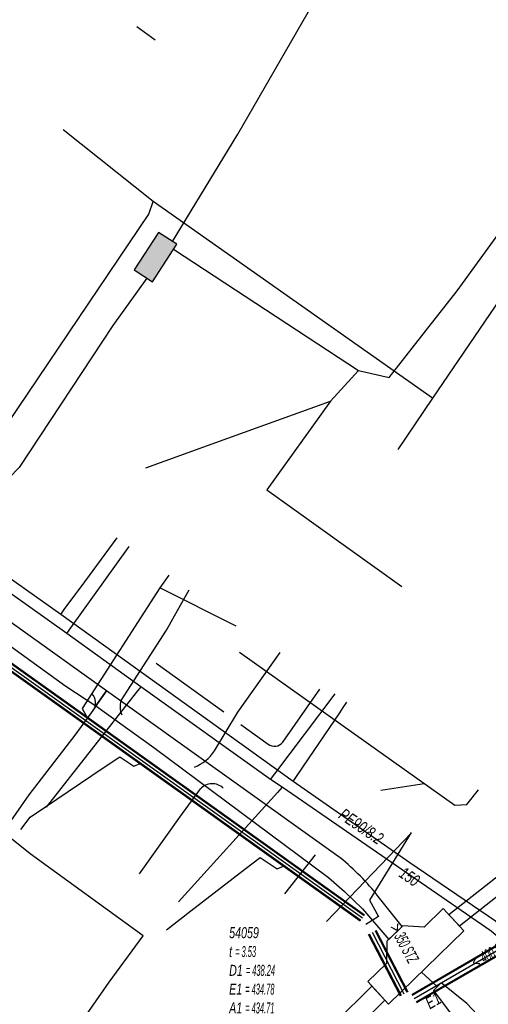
# Model space of a CAD drawing. Header units: metres. Extents: x 2695563 to 2696938, y 1260544 to 1262032.
# Tile 156 of 256: x 2696211 to 2696232, y 1261511 to 1261557. Entities that reach past the tile are written whole.
import ezdxf

# ---------------------------------------------------------------- set-up
doc = ezdxf.new("R2010")
doc.units = ezdxf.units.M
doc.linetypes.add('AUSGEZOGEN', pattern=[0])
for name, color, linetype in [('AW_LK_ Haltung Text', 7, 'AUSGEZOGEN'), ('AW_LK_Ein-Auslauftext', 24, 'AUSGEZOGEN'), ('AW_LK_Haltung', 24, 'AUSGEZOGEN'), ('AW_LK_Normschacht Text', 24, 'AUSGEZOGEN'), ('EW_LK_Bauwerk_FL_Linie_Punkt', 1, 'AUSGEZOGEN'), ('EW_LK_Trasseabs', 1, 'AUSGEZOGEN'), ('EW_LK_Trasserand', 1, 'AUSGEZOGEN'), ('FM_LK_SW_BAUWERK', 94, 'AUSGEZOGEN'), ('FM_LK_SW_TRASSEKANTE', 94, 'AUSGEZOGEN'), ('GA_LK_Leitung', 32, 'AUSGEZOGEN'), ('GA_LK_Leitung_Text', 32, 'AUSGEZOGEN'), ('TV_LK_LEITUNG', 92, 'AUSGEZOGEN'), ('WA_LK_Leitung', 171, 'AUSGEZOGEN'), ('WA_LK_Leitung_Text', 171, 'AUSGEZOGEN')]:
    doc.layers.add(name, color=color, linetype=linetype)
doc.styles.add('ARIAL', font='arial.ttf')
pattern_1 = [(0, (2708005, 1273150), (6075, 6075), [6075, -6075]), (90, (2708005, 1273150), (-6075, 6075), [6075, -6075])]

# ---------------------------------------------------------------- blocks, each defined once
blk = doc.blocks.new('COMPLEXOBJECT_1635')
at = {"layer": 'EW_LK_Trasserand', "color": 1, "linetype": 'AUSGEZOGEN', "transparency": 33554687}
for points in [[(6224.452, 11518.396), (6213.746, 11526.058), (6213.247, 11525.361), (6215.913, 11523.448), (6223.915, 11517.49), (6224.647, 11516.853), (6225.471, 11516.056), (6226.672, 11514.656)], [(6226.672, 11514.656), (6227.285, 11515.245), (6226.196, 11516.622)]]:
    blk.add_lwpolyline(points, dxfattribs=at)
blk.add_arc((6217.306, 11509.627), 11.312, 38.1986, 50.8243, dxfattribs=at)
blk = doc.blocks.new('COMPLEXOBJECT_1636')
at = {"layer": 'EW_LK_Trasserand', "color": 1, "linetype": 'AUSGEZOGEN', "transparency": 33554687}
for points in [[(6213.247, 11525.361), (6213.746, 11526.058), (6197.2, 11537.898), (6174.251, 11554.532), (6155.091, 11568.252), (6145.699, 11574.988)], [(6144.677, 11574.5), (6148.545, 11571.707), (6157.356, 11565.476), (6169.598, 11556.684), (6172.409, 11554.613), (6178.488, 11550.242), (6180.617, 11548.662), (6197.089, 11536.96), (6211.868, 11526.262), (6213.247, 11525.361)]]:
    blk.add_lwpolyline(points, dxfattribs=at)
blk = doc.blocks.new('COMPLEXOBJECT_1968')
at = {"layer": 'EW_LK_Trasseabs', "color": 1, "linetype": 'AUSGEZOGEN', "transparency": 33554687}
blk.add_line((6214.41, 11525.605), (6216.493, 11528.841), dxfattribs=at)
blk.add_arc((6215.25, 11525.314), 0.888, 160.892, 204.3369, dxfattribs=at)
blk = doc.blocks.new('COMPLEXOBJECT_1987')
at = {"layer": 'EW_LK_Trasseabs', "color": 1, "linetype": 'AUSGEZOGEN', "transparency": 33554687}
for p, q in [((6221.815, 11523.7), (6223.522, 11526.128)), ((6219.897, 11524.506), (6221.145, 11523.604))]:
    blk.add_line(p, q, dxfattribs=at)
blk.add_arc((6221.431, 11523.993), 0.483, 233.654, 322.654, dxfattribs=at)
blk = doc.blocks.new('COMPLEXOBJECT_2682')
at = {"layer": 'EW_LK_Trasseabs', "color": 1, "linetype": 'AUSGEZOGEN', "transparency": 33554687}
blk.add_lwpolyline([(6215.256, 11517.663), (6217.093, 11520.261), (6218.046, 11521.556)], dxfattribs=at)
blk.add_arc((6218.585, 11521.067), 0.727, 46.3063, 137.7649, dxfattribs=at)
blk = doc.blocks.new('COMPLEXOBJECT_2683')
at = {"layer": 'EW_LK_Trasseabs', "color": 1, "linetype": 'AUSGEZOGEN', "transparency": 33554687}
blk.add_lwpolyline([(6218.689, 11523.299), (6219.764, 11525.081), (6221.697, 11527.81)], dxfattribs=at)
blk.add_arc((6217.057, 11524.372), 1.953, 291.2308, 326.6906, dxfattribs=at)

msp = doc.modelspace()

# ---------------------------------------------------------------- hatches: boundary and pattern name
at = {"layer": 'EW_LK_Bauwerk_FL_Linie_Punkt', "lineweight": 18, "transparency": 33554687}
h = msp.add_hatch(dxfattribs=at)
h.set_pattern_fill('MUSTER', color=1, scale=4050, style=0, pattern_type=2)
h.set_pattern_definition([(0, (2703955, 1269100), (4050, 4050), [4050, -4050]), (90, (2703955, 1269100), (-4050, 4050), [4050, -4050])])
h.paths.add_polyline_path([(2696227.637, 1261511.503), (2696231.085, 1261514.861), (2696230.137, 1261515.882), (2696229.27, 1261515.026), (2696228.284, 1261515.082), (2696227.549, 1261514.378), (2696227.536, 1261513.365), (2696226.684, 1261512.53)], flags=0)
at = {"layer": 'EW_LK_Trasserand', "lineweight": 18, "transparency": 33554687}
h = msp.add_hatch(dxfattribs=at)
h.set_pattern_fill('MUSTER', color=1, scale=6075, style=0, pattern_type=2)
h.set_pattern_definition(pattern_1)
h.paths.add_polyline_path([(2696214.217, 1261525.171), (2696214.716, 1261525.868), (2696198.17, 1261537.708), (2696175.221, 1261554.342), (2696156.061, 1261568.062), (2696146.669, 1261574.798), (2696146.604, 1261574.844), (2696146.538, 1261574.888), (2696146.471, 1261574.93), (2696146.403, 1261574.97), (2696146.333, 1261575.009), (2696146.263, 1261575.046), (2696146.192, 1261575.082), (2696146.12, 1261575.115), (2696146.047, 1261575.147), (2696145.973, 1261575.176), (2696145.899, 1261575.204), (2696145.824, 1261575.23), (2696145.748, 1261575.254), (2696145.672, 1261575.276), (2696145.595, 1261575.297), (2696145.518, 1261575.315), (2696145.44, 1261575.331), (2696145.362, 1261575.345), (2696145.284, 1261575.358), (2696145.205, 1261575.368), (2696145.126, 1261575.376), (2696145.047, 1261575.383), (2696144.968, 1261575.387), (2696144.889, 1261575.389), (2696144.809, 1261575.39), (2696144.73, 1261575.388), (2696144.65, 1261575.384), (2696144.571, 1261575.378), (2696144.492, 1261575.371), (2696144.414, 1261575.361), (2696144.335, 1261575.349), (2696144.471, 1261574.657), (2696144.561, 1261574.649), (2696144.598, 1261574.645), (2696144.634, 1261574.64), (2696144.671, 1261574.635), (2696144.707, 1261574.629), (2696144.744, 1261574.623), (2696144.78, 1261574.617), (2696144.816, 1261574.61), (2696144.853, 1261574.602), (2696144.889, 1261574.594), (2696144.925, 1261574.586), (2696144.961, 1261574.577), (2696144.996, 1261574.568), (2696145.032, 1261574.558), (2696145.067, 1261574.548), (2696145.103, 1261574.538), (2696145.138, 1261574.527), (2696145.173, 1261574.515), (2696145.208, 1261574.503), (2696145.243, 1261574.491), (2696145.278, 1261574.478), (2696145.312, 1261574.465), (2696145.346, 1261574.451), (2696145.381, 1261574.437), (2696145.415, 1261574.423), (2696145.448, 1261574.408), (2696145.482, 1261574.393), (2696145.515, 1261574.377), (2696145.549, 1261574.361), (2696145.582, 1261574.344), (2696145.614, 1261574.327), (2696145.647, 1261574.31), (2696149.515, 1261571.517), (2696158.326, 1261565.286), (2696170.568, 1261556.494), (2696173.379, 1261554.423), (2696179.458, 1261550.052), (2696181.587, 1261548.472), (2696198.059, 1261536.77), (2696212.838, 1261526.072)], flags=0)
h = msp.add_hatch(dxfattribs=at)
h.set_pattern_fill('MUSTER', color=1, scale=6075, style=0, pattern_type=2)
h.set_pattern_definition(pattern_1)
h.paths.add_polyline_path([(2696230.879, 1261515.084), (2696234.483, 1261517.911), (2696238.509, 1261521.481), (2696243.133, 1261525.914), (2696242.649, 1261526.419), (2696238.035, 1261521.995), (2696234.035, 1261518.449), (2696230.401, 1261515.598)], flags=0)
h = msp.add_hatch(dxfattribs=at)
h.set_pattern_fill('MUSTER', color=1, scale=6075, style=0, pattern_type=2)
h.set_pattern_definition(pattern_1)
h.paths.add_polyline_path([(2696227.642, 1261514.466), (2696228.255, 1261515.055), (2696227.166, 1261516.432), (2696227.116, 1261516.495), (2696227.066, 1261516.558), (2696227.015, 1261516.62), (2696226.964, 1261516.682), (2696226.912, 1261516.743), (2696226.86, 1261516.805), (2696226.807, 1261516.866), (2696226.754, 1261516.926), (2696226.701, 1261516.986), (2696226.647, 1261517.046), (2696226.592, 1261517.105), (2696226.538, 1261517.164), (2696226.483, 1261517.222), (2696226.427, 1261517.281), (2696226.371, 1261517.338), (2696226.315, 1261517.396), (2696226.258, 1261517.453), (2696226.201, 1261517.509), (2696226.143, 1261517.565), (2696226.085, 1261517.621), (2696226.027, 1261517.676), (2696225.968, 1261517.731), (2696225.909, 1261517.786), (2696225.849, 1261517.84), (2696225.789, 1261517.893), (2696225.729, 1261517.947), (2696225.668, 1261517.999), (2696225.607, 1261518.052), (2696225.546, 1261518.104), (2696225.484, 1261518.155), (2696225.422, 1261518.206), (2696214.716, 1261525.868), (2696214.217, 1261525.171), (2696216.883, 1261523.258), (2696224.885, 1261517.3), (2696225.617, 1261516.663), (2696226.441, 1261515.866)], flags=0)
h = msp.add_hatch(dxfattribs=at)
h.set_pattern_fill('MUSTER', color=1, scale=6075, style=0, pattern_type=2)
h.set_pattern_definition(pattern_1)
h.paths.add_polyline_path([(2696226.872, 1261512.328), (2696223.477, 1261508.959), (2696217.126, 1261502.286), (2696213.365, 1261499.042), (2696204.25, 1261490.191), (2696197.716, 1261484.112), (2696196.437, 1261482.827), (2696197.187, 1261482.049), (2696198.507, 1261483.314), (2696204.864, 1261489.559), (2696213.959, 1261498.392), (2696217.734, 1261501.648), (2696224.105, 1261508.343), (2696227.47, 1261511.683)], flags=0)
h = msp.add_hatch(dxfattribs=at)
h.set_pattern_fill('MUSTER', color=1, scale=6075, style=0, pattern_type=2)
h.set_pattern_definition(pattern_1)
h.paths.add_polyline_path([(2696235.852, 1261506.335), (2696234.94, 1261507.575), (2696231.227, 1261511.532), (2696230.045, 1261512.475), (2696229.687, 1261512.127), (2696230.596, 1261510.919), (2696234.301, 1261506.971), (2696235.474, 1261506.007)], flags=0)
at = {"layer": 'FM_LK_SW_BAUWERK', "transparency": 33554687}
msp.add_hatch(color=7, dxfattribs=at).paths.add_polyline_path([(2696215.973, 1261545.167), (2696216.81, 1261544.62), (2696217.932, 1261546.336), (2696217.095, 1261546.883)])

# ---------------------------------------------------------------- linework, layer by layer
at = {"layer": 'AW_LK_Haltung', "color": 24, "linetype": 'AUSGEZOGEN', "transparency": 33554687}
for p, q in [((2696216.935, 1261555.702), (2696216.096, 1261556.3)), ((2696217.562, 1261531.17), (2696217.157, 1261530.582)), ((2696220.65, 1261528.821), (2696217.157, 1261530.582)), ((2696227.288, 1261521.301), (2696229.269, 1261521.609)), ((2696224.787, 1261515.281), (2696228.684, 1261519.359))]:
    msp.add_line(p, q, dxfattribs=at)
at = {"layer": 'AW_LK_Haltung', "linetype": 'AUSGEZOGEN', "transparency": 33554687}
for p, q in [((2696188.404, 1261542.381), (2696226.337, 1261515.322)), ((2696188.416, 1261542.397), (2696226.349, 1261515.338)), ((2696188.427, 1261542.413), (2696226.36, 1261515.354)), ((2696188.579, 1261542.625), (2696226.512, 1261515.566)), ((2696188.59, 1261542.641), (2696226.523, 1261515.582)), ((2696188.602, 1261542.657), (2696226.535, 1261515.598)), ((2696237.201, 1261516.871), (2696228.699, 1261511.93)), ((2696237.212, 1261516.854), (2696228.71, 1261511.913)), ((2696237.222, 1261516.837), (2696228.72, 1261511.896)), ((2696237.402, 1261516.525), (2696228.9, 1261511.584)), ((2696237.412, 1261516.508), (2696228.91, 1261511.567)), ((2696237.423, 1261516.491), (2696228.921, 1261511.55)), ((2696227.015, 1261514.863), (2696228.475, 1261512.046)), ((2696227.035, 1261514.874), (2696228.495, 1261512.057)), ((2696227.056, 1261514.884), (2696228.516, 1261512.067)), ((2696226.704, 1261514.702), (2696228.164, 1261511.885)), ((2696226.725, 1261514.712), (2696228.185, 1261511.895)), ((2696226.745, 1261514.723), (2696228.205, 1261511.906))]:
    msp.add_line(p, q, dxfattribs=at)
at = {"layer": 'AW_LK_Haltung', "color": 255, "transparency": 33554687}
for p, q in [((2696188.503, 1261542.519), (2696226.436, 1261515.46)), ((2696237.312, 1261516.681), (2696228.81, 1261511.74)), ((2696226.88, 1261514.793), (2696228.34, 1261511.976))]:
    msp.add_line(p, q, dxfattribs=at)
at = {"layer": 'AW_LK_Haltung', "color": 24, "linetype": 'AUSGEZOGEN', "transparency": 33554687}
for points in [[(2696217.157, 1261530.582), (2696213.588, 1261525.048), (2696213.827, 1261524.639)], [(2696220.798, 1261527.635), (2696230.665, 1261520.617), (2696231.22, 1261520.657), (2696231.749, 1261521.318)], [(2696210.787, 1261519.51), (2696211.203, 1261520.073), (2696211.911, 1261520.55), (2696214.559, 1261522.332), (2696215.32, 1261522.844), (2696215.958, 1261522.406), (2696216.258, 1261522.536)], [(2696228.677, 1261519.366), (2696226.76, 1261516.26), (2696227.175, 1261515.515), (2696226.598, 1261515.15)], [(2696217.456, 1261514.907), (2696218.577, 1261515.774), (2696221.054, 1261517.684), (2696221.749, 1261518.22), (2696222.537, 1261517.695), (2696222.852, 1261517.832)]]:
    msp.add_lwpolyline(points, dxfattribs=at)
at = {"layer": 'EW_LK_Bauwerk_FL_Linie_Punkt', "color": 1, "linetype": 'AUSGEZOGEN', "transparency": 33554687}
msp.add_lwpolyline([(2696227.637, 1261511.503), (2696231.085, 1261514.861), (2696230.137, 1261515.882), (2696229.27, 1261515.026), (2696228.284, 1261515.082), (2696227.549, 1261514.378), (2696227.536, 1261513.365), (2696226.684, 1261512.53), (2696227.637, 1261511.503)], close=True, dxfattribs=at)
at = {"layer": 'EW_LK_Trasseabs', "color": 1, "linetype": 'AUSGEZOGEN', "transparency": 33554687}
for p, q in [((2696217.958, 1261529.539), (2696218.494, 1261530.5)), ((2696217.463, 1261528.651), (2696217.958, 1261529.539)), ((2696220.085, 1261524.88), (2696216.979, 1261527.122)), ((2696214.094, 1261524.955), (2696214.427, 1261525.463)), ((2696213.271, 1261523.828), (2696214.094, 1261524.955)), ((2696211.164, 1261521.096), (2696213.271, 1261523.828)), ((2696222.876, 1261516.561), (2696224.287, 1261518.339)), ((2696229.866, 1261512.301), (2696229.144, 1261512.97))]:
    msp.add_line(p, q, dxfattribs=at)
for points in [[(2696211.205, 1261518.39), (2696209.966, 1261519.376), (2696211.164, 1261521.096)], [(2696212.518, 1261505.872), (2696214.954, 1261509.226), (2696213.397, 1261510.446), (2696214.832, 1261512.5), (2696216.384, 1261514.634), (2696211.205, 1261518.39)]]:
    msp.add_lwpolyline(points, dxfattribs=at)
msp.add_arc((2696213.57, 1261525.313), 0.635, 325.6794, 42.2009, dxfattribs=at)
at = {"layer": 'EW_LK_Trasserand', "color": 1, "linetype": 'AUSGEZOGEN', "transparency": 33554687}
for points in [[(2696230.879, 1261515.084), (2696234.483, 1261517.911), (2696238.509, 1261521.481), (2696243.133, 1261525.914), (2696242.649, 1261526.419), (2696238.035, 1261521.995), (2696234.035, 1261518.449), (2696230.401, 1261515.598), (2696230.879, 1261515.084)], [(2696226.872, 1261512.328), (2696223.477, 1261508.959), (2696217.126, 1261502.286), (2696213.365, 1261499.042), (2696204.25, 1261490.191), (2696197.716, 1261484.112), (2696196.437, 1261482.827), (2696197.187, 1261482.049), (2696198.507, 1261483.314), (2696204.864, 1261489.559), (2696213.959, 1261498.392), (2696217.734, 1261501.648), (2696224.105, 1261508.343), (2696227.47, 1261511.683), (2696226.872, 1261512.328)], [(2696235.852, 1261506.335), (2696234.94, 1261507.575), (2696231.227, 1261511.532), (2696230.045, 1261512.475), (2696229.687, 1261512.127), (2696230.596, 1261510.919), (2696234.301, 1261506.971), (2696235.474, 1261506.007), (2696235.852, 1261506.335)]]:
    msp.add_lwpolyline(points, close=True, dxfattribs=at)
at = {"layer": 'FM_LK_SW_BAUWERK', "color": 94, "transparency": 33554687}
msp.add_lwpolyline([(2696215.973, 1261545.167), (2696216.81, 1261544.62), (2696217.932, 1261546.336), (2696217.095, 1261546.883), (2696215.973, 1261545.167)], close=True, dxfattribs=at)
at = {"layer": 'FM_LK_SW_TRASSEKANTE', "color": 94, "linetype": 'AUSGEZOGEN', "transparency": 33554687}
for p, q in [((2696217.785, 1261546.111), (2696226.252, 1261540.549)), ((2696226.252, 1261540.549), (2696224.974, 1261539.143))]:
    msp.add_line(p, q, dxfattribs=at)
for points in [[(2696217.733, 1261546.466), (2696220.729, 1261551.388), (2696226.133, 1261560.786), (2696227.251, 1261562.681)], [(2696226.252, 1261540.549), (2696227.667, 1261540.227), (2696229.332, 1261542.352), (2696230.781, 1261544.2), (2696235.481, 1261550.675)], [(2696216.552, 1261544.789), (2696214.999, 1261542.61), (2696210.707, 1261536.104), (2696204.891, 1261530.089), (2696204.484, 1261529.45), (2696200.808, 1261524.287)], [(2696216.507, 1261536.091), (2696219.33, 1261537.108), (2696224.974, 1261539.143)], [(2696224.974, 1261539.143), (2696222.061, 1261535.08), (2696228.237, 1261530.651)]]:
    msp.add_lwpolyline(points, dxfattribs=at)
at = {"layer": 'GA_LK_Leitung', "color": 32, "linetype": 'AUSGEZOGEN', "transparency": 33554687}
for points in [[(2696233.284, 1261514.698), (2696232.53, 1261515.302), (2696228.612, 1261517.983), (2696223.261, 1261521.704), (2696212.612, 1261529.369), (2696198.632, 1261539.264), (2696182.296, 1261550.95), (2696169.108, 1261560.386), (2696156.182, 1261569.653), (2696153.058, 1261571.912), (2696152.506, 1261572.314), (2696142.162, 1261579.617)], [(2696212.612, 1261529.369), (2696212.772, 1261529.586), (2696213.305, 1261530.311), (2696213.394, 1261530.432), (2696213.542, 1261530.634), (2696215.192, 1261532.876)], [(2696223.261, 1261521.704), (2696223.412, 1261521.928), (2696223.968, 1261522.747), (2696225.397, 1261524.857), (2696225.562, 1261525.101), (2696225.729, 1261525.347)]]:
    msp.add_lwpolyline(points, dxfattribs=at)
at = {"layer": 'TV_LK_LEITUNG', "color": 92, "linetype": 'AUSGEZOGEN', "transparency": 33554687}
for p, q in [((2696216.846, 1261548.301), (2696212.729, 1261551.579)), ((2696229.65, 1261539.284), (2696216.846, 1261548.301)), ((2696233.685, 1261545.224), (2696229.65, 1261539.284)), ((2696229.65, 1261539.284), (2696228.055, 1261536.935))]:
    msp.add_line(p, q, dxfattribs=at)
msp.add_lwpolyline([(2696196.067, 1261511.917), (2696203.664, 1261526.157), (2696204.638, 1261529.368), (2696207.883, 1261534.724), (2696216.654, 1261547.722), (2696216.846, 1261548.301)], dxfattribs=at)
at = {"layer": 'WA_LK_Leitung', "color": 7, "linetype": 'AUSGEZOGEN', "transparency": 33554687}
for points in [[(2696236.131, 1261511.368), (2696234.611, 1261512.855), (2696234.143, 1261513.284), (2696232.343, 1261514.851), (2696222.763, 1261521.44), (2696222.226, 1261521.795), (2696216.277, 1261526.05), (2696212.894, 1261528.496), (2696197.985, 1261539.099), (2696182.323, 1261550.29), (2696181.305, 1261551.01), (2696177.163, 1261553.969), (2696169.139, 1261559.759), (2696156.312, 1261569.024), (2696153.225, 1261571.18), (2696152.551, 1261571.681), (2696144.818, 1261577.199), (2696144.516, 1261577.414), (2696142.665, 1261578.735)], [(2696212.894, 1261528.496), (2696213.08, 1261528.756), (2696215.746, 1261532.477)], [(2696216.277, 1261526.05), (2696216.073, 1261525.791), (2696211.939, 1261520.53)], [(2696222.226, 1261521.795), (2696222.418, 1261522.051), (2696225.188, 1261525.73)], [(2696222.763, 1261521.44), (2696222.541, 1261521.196), (2696218.001, 1261516.192)]]:
    msp.add_lwpolyline(points, dxfattribs=at)

# ---------------------------------------------------------------- block references
at = {"layer": 'EW_LK_Trasseabs', "color": 1, "linetype": 'AUSGEZOGEN', "lineweight": -3, "transparency": 33554687}
for name in ['COMPLEXOBJECT_1968', 'COMPLEXOBJECT_2683', 'COMPLEXOBJECT_1987', 'COMPLEXOBJECT_2682']:
    msp.add_blockref(name, (2690000.97, 1249999.81), dxfattribs=at)
at = {"layer": 'EW_LK_Trasserand', "color": 1, "linetype": 'AUSGEZOGEN', "lineweight": -3, "transparency": 33554687}
for name in ['COMPLEXOBJECT_1636', 'COMPLEXOBJECT_1635']:
    msp.add_blockref(name, (2690000.97, 1249999.81), dxfattribs=at)

# ---------------------------------------------------------------- texts
at = {"layer": 'AW_LK_ Haltung Text', "color": 24, "transparency": 33554687, "char_height": 0.55705, "width": 2.75543, "attachment_point": 5, "style": 'ARIAL'}
for s, insert, rotation in [('\\A1;{\\fArial|i1|b0;\\H0.557054;\\W0.700000;\\C24;> \\W0.490000;350 STZ}\\P', (2696228.346, 1261514.299), 297.9342), ('\\A1;{\\fArial|i1|b0;\\H0.557054;\\W0.700000;\\C24;< \\W0.490000;400 STZ}\\P', (2696232.334, 1261513.826), 28.1376)]:
    msp.add_mtext(s, dxfattribs=dict(at, insert=insert, rotation=rotation))
at = {"layer": 'AW_LK_Ein-Auslauftext', "color": 24, "transparency": 33554687, "insert": (2696229.528, 1261511.249), "char_height": 0.55705, "width": 0.85544, "attachment_point": 7, "rotation": 30.2013, "style": 'ARIAL'}
msp.add_mtext('\\A1;{\\fArial|i1|b0;\\H0.557054;\\W0.700000;\\C24;E1}\\P', dxfattribs=at)
at = {"layer": 'AW_LK_Normschacht Text', "color": 24, "transparency": 33554687, "insert": (2696220.329, 1261515.027), "char_height": 0.50641, "width": 2.83527, "attachment_point": 1, "line_spacing_factor": 1.024096, "style": 'ARIAL'}
msp.add_mtext('\\A1;{\\fArial|i1|b0;\\H0.506413;\\W0.693818;\\C24;54059}\\P{\\fArial|i1|b0;\\H0.505000;\\W0.693818;\\C24;t \\W0.485673;= 3.53}\\P{\\fArial|i1|b0;\\H0.505000;\\W0.693818;\\C24;D1 \\W0.485673;= 438.24}\\P{\\fArial|i1|b0;\\H0.505000;\\W0.693818;\\C24;E1 \\W0.485673;= 434.78}\\P{\\fArial|i1|b0;\\H0.505000;\\W0.693818;\\C24;A1 \\W0.485673;= 434.71}\\P', dxfattribs=at)
at = {"layer": 'GA_LK_Leitung_Text', "color": 32, "transparency": 33554687, "insert": (2696226.381, 1261519.647), "char_height": 0.55825, "width": 2.44918, "attachment_point": 5, "rotation": 325.6173, "style": 'ARIAL'}
msp.add_mtext('\\A1;{\\fArial|i1|b0;\\H0.558250;\\W0.700000;\\C32;PE90/8.2}\\P', dxfattribs=at)
at = {"layer": 'WA_LK_Leitung_Text', "color": 7, "transparency": 33554687, "insert": (2696228.594, 1261517.339), "char_height": 0.55426, "width": 1.10014, "attachment_point": 5, "rotation": 325.4805, "style": 'ARIAL'}
msp.add_mtext('\\A1;{\\fArial|i1|b0;\\H0.554263;\\W0.700000;\\C7;150}\\P', dxfattribs=at)

doc.saveas('drawing.dxf')
